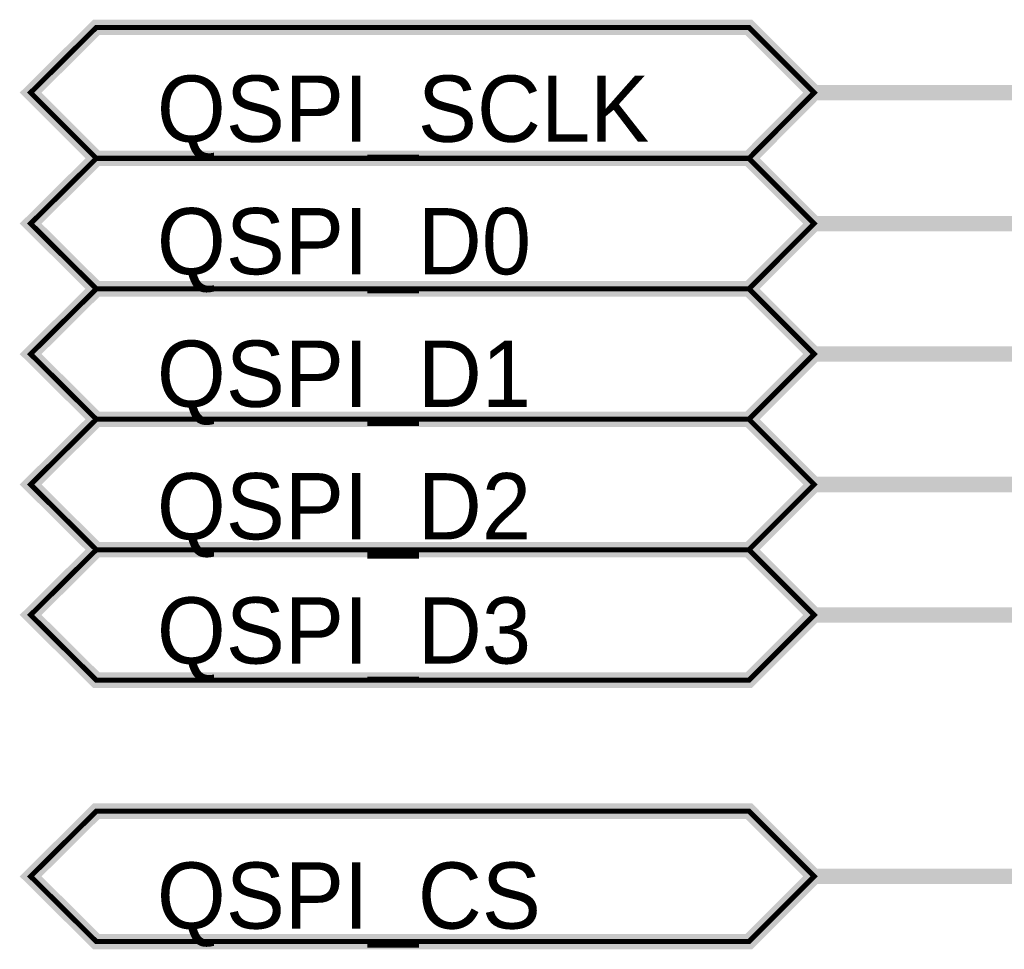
# Model space of a CAD drawing. Header units: inches. Extents: x 0 to 17, y 0 to 11.
# Tile 3 of 48: x 4.792 to 5.546, y 5.294 to 6.006. Entities that reach past the tile are written whole.
import ezdxf

# ---------------------------------------------------------------- set-up
doc = ezdxf.new("R2010")
doc.units = ezdxf.units.IN
doc.header["$MEASUREMENT"] = 0
doc.layers.add('Sheet', color=255, linetype='Continuous')

msp = doc.modelspace()

# ---------------------------------------------------------------- linework, layer by layer
at = {"layer": 'Sheet'}
for points in [[(4.85063, 5.89965, 0.0118, 0.0118, 0), (4.80028, 5.95001, 0.0118, 0.0118, 0), (4.85063, 5.99996, 0.0118, 0.0118, 0), (5.35056, 5.99996, 0.0118, 0.0118, 0), (5.40051, 5.95001, 0.0118, 0.0118, 0), (5.35056, 5.89965, 0.0118, 0.0118, 0), (4.85063, 5.89965, 0.0118, 0.0118, 0)], [(4.85063, 5.89965, 0.0039, 0.0039, 0), (4.80028, 5.95001, 0.0039, 0.0039, 0), (4.85063, 5.99996, 0.0039, 0.0039, 0), (5.35056, 5.99996, 0.0039, 0.0039, 0), (5.40051, 5.95001, 0.0039, 0.0039, 0), (5.35056, 5.89965, 0.0039, 0.0039, 0), (4.85063, 5.89965, 0.0039, 0.0039, 0)], [(4.85063, 5.79974, 0.0118, 0.0118, 0), (4.80028, 5.8497, 0.0118, 0.0118, 0), (4.85063, 5.89965, 0.0118, 0.0118, 0), (5.35056, 5.89965, 0.0118, 0.0118, 0), (5.40051, 5.8497, 0.0118, 0.0118, 0), (5.35056, 5.79974, 0.0118, 0.0118, 0), (4.85063, 5.79974, 0.0118, 0.0118, 0)], [(4.85063, 5.79974, 0.0039, 0.0039, 0), (4.80028, 5.8497, 0.0039, 0.0039, 0), (4.85063, 5.89965, 0.0039, 0.0039, 0), (5.35056, 5.89965, 0.0039, 0.0039, 0), (5.40051, 5.8497, 0.0039, 0.0039, 0), (5.35056, 5.79974, 0.0039, 0.0039, 0), (4.85063, 5.79974, 0.0039, 0.0039, 0)], [(4.85063, 5.69983, 0.0118, 0.0118, 0), (4.80028, 5.74978, 0.0118, 0.0118, 0), (4.85063, 5.79974, 0.0118, 0.0118, 0), (5.35056, 5.79974, 0.0118, 0.0118, 0), (5.40051, 5.74978, 0.0118, 0.0118, 0), (5.35056, 5.69983, 0.0118, 0.0118, 0), (4.85063, 5.69983, 0.0118, 0.0118, 0)], [(4.85063, 5.69983, 0.0039, 0.0039, 0), (4.80028, 5.74978, 0.0039, 0.0039, 0), (4.85063, 5.79974, 0.0039, 0.0039, 0), (5.35056, 5.79974, 0.0039, 0.0039, 0), (5.40051, 5.74978, 0.0039, 0.0039, 0), (5.35056, 5.69983, 0.0039, 0.0039, 0), (4.85063, 5.69983, 0.0039, 0.0039, 0)], [(4.85063, 5.59991, 0.0118, 0.0118, 0), (4.80028, 5.64987, 0.0118, 0.0118, 0), (4.85063, 5.69983, 0.0118, 0.0118, 0), (5.35056, 5.69983, 0.0118, 0.0118, 0), (5.40051, 5.64987, 0.0118, 0.0118, 0), (5.35056, 5.59991, 0.0118, 0.0118, 0), (4.85063, 5.59991, 0.0118, 0.0118, 0)], [(4.85063, 5.59991, 0.0039, 0.0039, 0), (4.80028, 5.64987, 0.0039, 0.0039, 0), (4.85063, 5.69983, 0.0039, 0.0039, 0), (5.35056, 5.69983, 0.0039, 0.0039, 0), (5.40051, 5.64987, 0.0039, 0.0039, 0), (5.35056, 5.59991, 0.0039, 0.0039, 0), (4.85063, 5.59991, 0.0039, 0.0039, 0)], [(4.85063, 5.5, 0.0118, 0.0118, 0), (4.80028, 5.54996, 0.0118, 0.0118, 0), (4.85063, 5.59991, 0.0118, 0.0118, 0), (5.35056, 5.59991, 0.0118, 0.0118, 0), (5.40051, 5.54996, 0.0118, 0.0118, 0), (5.35056, 5.5, 0.0118, 0.0118, 0), (4.85063, 5.5, 0.0118, 0.0118, 0)], [(4.85063, 5.5, 0.0039, 0.0039, 0), (4.80028, 5.54996, 0.0039, 0.0039, 0), (4.85063, 5.59991, 0.0039, 0.0039, 0), (5.35056, 5.59991, 0.0039, 0.0039, 0), (5.40051, 5.54996, 0.0039, 0.0039, 0), (5.35056, 5.5, 0.0039, 0.0039, 0), (4.85063, 5.5, 0.0039, 0.0039, 0)], [(4.85063, 5.29978, 0.0118, 0.0118, 0), (4.80028, 5.34973, 0.0118, 0.0118, 0), (4.85063, 5.39969, 0.0118, 0.0118, 0), (5.35056, 5.39969, 0.0118, 0.0118, 0), (5.40051, 5.34973, 0.0118, 0.0118, 0), (5.35056, 5.29978, 0.0118, 0.0118, 0), (4.85063, 5.29978, 0.0118, 0.0118, 0)], [(4.85063, 5.29978, 0.0039, 0.0039, 0), (4.80028, 5.34973, 0.0039, 0.0039, 0), (4.85063, 5.39969, 0.0039, 0.0039, 0), (5.35056, 5.39969, 0.0039, 0.0039, 0), (5.40051, 5.34973, 0.0039, 0.0039, 0), (5.35056, 5.29978, 0.0039, 0.0039, 0), (4.85063, 5.29978, 0.0039, 0.0039, 0)]]:
    msp.add_lwpolyline(points, format="xyseb", close=True, dxfattribs=at)
for points in [[(5.40051, 5.95001, 0.0118, 0.0118, 0), (5.5702, 5.95001, 0.0118, 0.0118, 0)], [(5.40051, 5.8497, 0.0118, 0.0118, 0), (5.5702, 5.8497, 0.0118, 0.0118, 0)], [(5.40051, 5.74978, 0.0118, 0.0118, 0), (5.5702, 5.74978, 0.0118, 0.0118, 0)], [(5.40051, 5.64987, 0.0118, 0.0118, 0), (5.5702, 5.64987, 0.0118, 0.0118, 0)], [(5.40051, 5.54996, 0.0118, 0.0118, 0), (5.5702, 5.54996, 0.0118, 0.0118, 0)], [(8.10037, 5.44965, 0.0118, 0.0118, 0), (8.10037, 5.34973, 0.0118, 0.0118, 0), (5.60033, 5.34973, 0.0118, 0.0118, 0), (5.40051, 5.34973, 0.0118, 0.0118, 0)]]:
    msp.add_lwpolyline(points, format="xyseb", dxfattribs=at)

# ---------------------------------------------------------------- texts
for s, p in [('QSPI_SCLK', (4.89701, 5.91234)), ('QSPI_D0', (4.89701, 5.81084)), ('QSPI_D1', (4.89701, 5.70934)), ('QSPI_D2', (4.89701, 5.60784)), ('QSPI_D3', (4.89701, 5.51269)), ('QSPI_CS', (4.89701, 5.30969))]:
    msp.add_text(s, height=0.05075, dxfattribs=at).set_placement(p)

doc.saveas('drawing.dxf')
